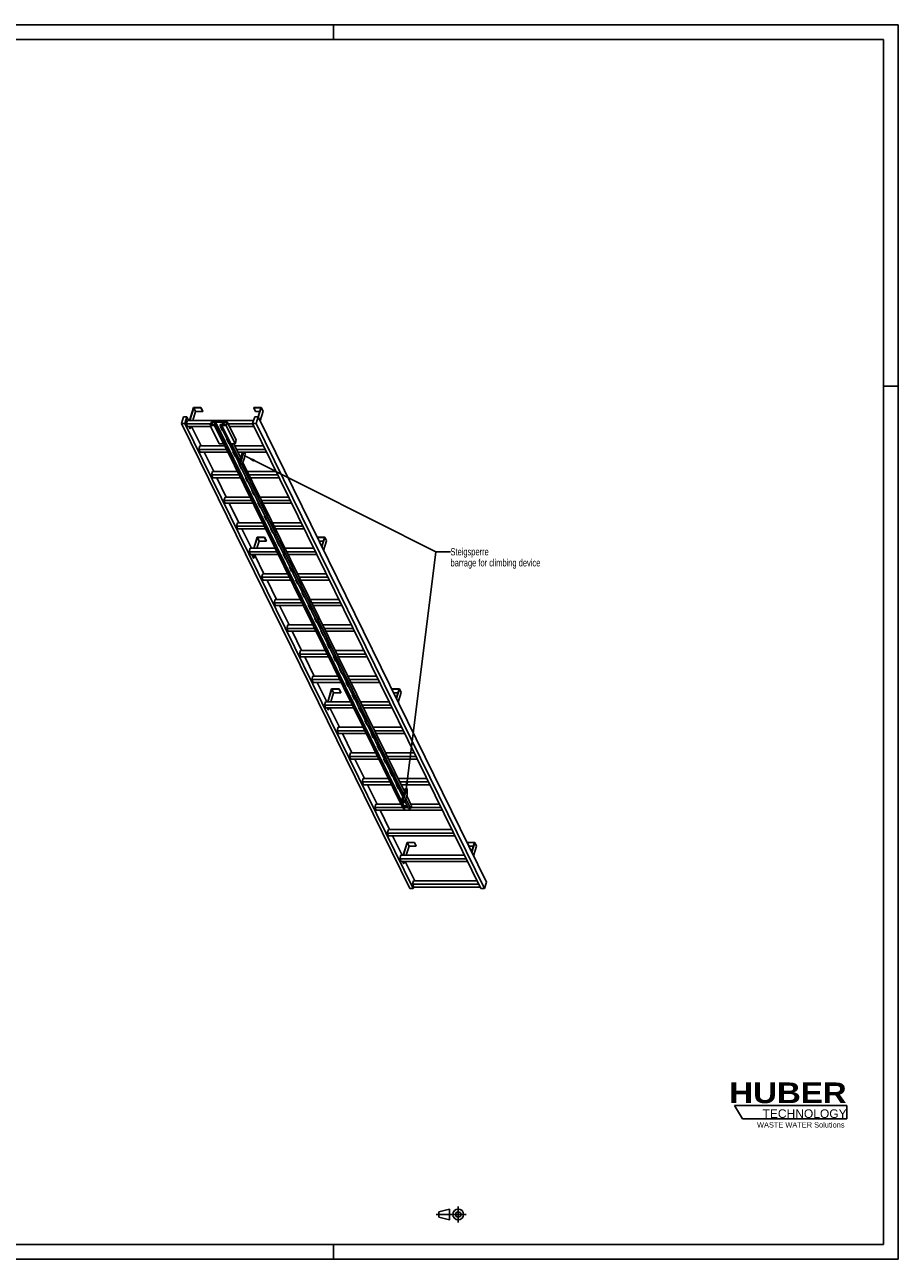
# Model space of a CAD drawing. Header units: millimetres. Extents: x 0 to 11880, y 0 to 8400.
# Tile 2 of 2: x 5940 to 11880, y 0 to 8400. Entities that reach past the tile are written whole.
import ezdxf

# ---------------------------------------------------------------- set-up
doc = ezdxf.new("R2010")
doc.units = ezdxf.units.MM
doc.header["$LTSCALE"] = 653.4
doc.linetypes.add('CENTER', pattern=[0.6, 0.375, -0.075, 0.075, -0.075])
doc.layers.get('0').update_dxf_attribs({"linetype": 'CONTINUOUS'})
for name, color, linetype in [('053_NOTES', 7, 'CONTINUOUS'), ('HUBER_Logo_BL1', 7, 'CONTINUOUS'), ('HUBER_Logo_BL2', 7, 'CONTINUOUS')]:
    doc.layers.add(name, color=color, linetype=linetype)
doc.styles.get("Standard").update_dxf_attribs({"font": 'txt', "width": 0.7})
doc.styles.add('TEXTSTYLE_2', font='ariblk.ttf')
doc.styles.add('TEXTSTYLE_3', font='arial.ttf')
doc.dimstyles.get("Standard").update_dxf_attribs({"dimtxt": 50, "dimasz": 70, "dimexe": 2, "dimexo": 1, "dimtad": 1, "dimtxsty": 'STANDARD', "dimblk": '_FILLED', "dimblk1": '_FILLED', "dimblk2": '_FILLED', "dimcen": 0.09, "dimazin": 2, "dimtol": 1, "dimtp": 0.01, "dimtm": 0.01, "dimtfac": 1, "dimtofl": 0, "dimtmove": 0, "dimatfit": 3, "dimldrblk": '_FILLED', "dimfxl": 1, "dimtolj": 1, "dimarcsym": 0})

# ---------------------------------------------------------------- blocks, each defined once
blk = doc.blocks.new('HUBER_LOGO_BL1', base_point=(11148.2, 1013.5))
at = {"layer": 'HUBER_Logo_BL1', "color": 2, "linetype": 'CONTINUOUS', "attachment_point": 3, "line_spacing_factor": 0.78}
for s, insert, char_height, width, style in [('HUBER\\P\\fArial;\\H58.5;TECHNOLOGY ', (11528.9, 1203), 140.4, 775.343, 'TEXTSTYLE_2'), ('WASTE WATER Solutions', (11514.7, 932.6), 36, 594.067, 'TEXTSTYLE_3')]:
    blk.add_mtext(s, dxfattribs=dict(at, insert=insert, char_height=char_height, width=width, style=style))
blk = doc.blocks.new('PROJEKTIONSMETHODE_1_BL3', base_point=(8840, 305))
at = {"color": 2, "linetype": 'CONTINUOUS'}
for p, q in [((8755.7, 323.3), (8829, 341.7)), ((8829, 268.3), (8829, 341.7)), ((8755.7, 286.7), (8755.7, 323.3)), ((8755.7, 286.7), (8829, 268.3))]:
    blk.add_line(p, q, dxfattribs=at)
at = {"color": 2, "linetype": 'CENTER'}
for p, q in [((8887.7, 360), (8887.7, 250)), ((8737.3, 305), (8942.7, 305))]:
    blk.add_line(p, q, dxfattribs=at)
at = {"color": 2, "linetype": 'CONTINUOUS'}
for radius in [36.7, 18.3]:
    blk.add_circle((8887.7, 305), radius, dxfattribs=at)
blk = doc.blocks.new('_FILLED')
at = {"color": 0, "linetype": 'BYBLOCK'}
blk.add_solid([(0, 0), (-1, 0.14), (-1, -0.14)], dxfattribs=at)
blk = doc.blocks.new('HUBER_LOGO_BL2', base_point=(11148.6, 1001.8))
at = {"layer": 'HUBER_Logo_BL2', "color": 5, "linetype": 'CONTINUOUS'}
for p, q in [((11531.1, 1046.8), (10766.1, 1046.8)), ((10766.1, 1046.8), (10820.1, 956.8)), ((11531.1, 1046.8), (11531.1, 956.8)), ((10820.1, 956.8), (11531.1, 956.8))]:
    blk.add_line(p, q, dxfattribs=at)

msp = doc.modelspace()

# ---------------------------------------------------------------- linework, layer by layer
at = {"color": 3, "linetype": 'CONTINUOUS'}
for p, q in [((0, 8400), (11880, 8400)), ((8040, 8400), (8040, 8300)), ((11880, 8400), (11880, 0)), ((11780, 5940), (11880, 5940)), ((8040, 100), (8040, 0)), ((11880, 0), (0, 0))]:
    msp.add_line(p, q, dxfattribs=at)
at = {"color": 5, "linetype": 'CONTINUOUS'}
for p, q in [((100, 8300), (11780, 8300)), ((11780, 100), (11780, 8300)), ((11780, 100), (100, 100))]:
    msp.add_line(p, q, dxfattribs=at)
at = {"color": 7, "linetype": 'CONTINUOUS'}
for p, q in [((7020.079, 5731.08), (7006.281, 5686.431)), ((7043.106, 5731.08), (7020.079, 5731.08)), ((7029.308, 5686.431), (7043.106, 5731.08)), ((7054.396, 5708.073), (7043.106, 5731.08)), ((7087.769, 5795.174), (7060.853, 5708.073)), ((7062.695, 5708.073), (7089.127, 5793.607)), ((7101.329, 5768.743), (7082.58, 5708.073)), ((7138.427, 5795.174), (7087.769, 5795.174)), ((7089.127, 5793.607), (7101.329, 5768.743)), ((7089.127, 5793.607), (7137.943, 5793.607)), ((7101.329, 5768.743), (7150.145, 5768.743)), ((7137.943, 5793.607), (7138.427, 5795.174)), ((7137.943, 5793.607), (7150.145, 5768.743)), ((7138.427, 5795.174), (7150.629, 5770.31)), ((7150.145, 5768.743), (7150.629, 5770.31)), ((7503.636, 5731.08), (7489.838, 5686.431)), ((7497.641, 5795.174), (7497.157, 5793.607)), ((7497.157, 5793.607), (7509.359, 5768.743)), ((7497.157, 5793.607), (7545.973, 5793.607)), ((7548.299, 5795.174), (7497.641, 5795.174)), ((7526.663, 5731.08), (7503.636, 5731.08)), ((7509.359, 5768.743), (7538.289, 5768.743)), ((7512.865, 5686.431), (7526.663, 5731.08)), ((7545.973, 5793.607), (7526.652, 5731.084)), ((9079.326, 2567.086), (7526.663, 5731.08)), ((7527.786, 5728.792), (7548.299, 5795.174)), ((7539.987, 5703.928), (7560.501, 5770.31)), ((7548.299, 5795.174), (7560.501, 5770.31)), ((8558.944, 2522.436), (7006.281, 5686.431)), ((7006.281, 5686.431), (7029.308, 5686.431)), ((8581.971, 2522.436), (7029.308, 5686.431)), ((7045.939, 5708.073), (7038.677, 5684.573)), ((7047.828, 5665.925), (7038.677, 5684.573)), ((7205.578, 5684.573), (7038.677, 5684.573)), ((7496.526, 5708.073), (7045.939, 5708.073)), ((7047.828, 5665.925), (7205.815, 5665.925)), ((7063.661, 5652.811), (7057.225, 5665.925)), ((7059.067, 5665.925), (7065.503, 5652.811)), ((7063.661, 5652.811), (7065.503, 5652.811)), ((7069.555, 5665.925), (7065.503, 5652.811)), ((7139.808, 5534.022), (7075.079, 5665.925)), ((7209.395, 5696.927), (7202.133, 5673.427)), ((7202.133, 5673.427), (7263.142, 5549.105)), ((7229.765, 5673.427), (7202.133, 5673.427)), ((7210.074, 5696.144), (7203.296, 5674.211)), ((7203.296, 5674.211), (7229.086, 5674.211)), ((7209.395, 5696.927), (7316.238, 5696.927)), ((7210.074, 5696.144), (7220.838, 5674.211)), ((7235.864, 5696.144), (7210.074, 5696.144)), ((7229.086, 5674.211), (7235.864, 5696.144)), ((7231.242, 5678.206), (7229.765, 5673.427)), ((7290.774, 5549.105), (7229.765, 5673.427)), ((7231.242, 5678.206), (8512.418, 3067.444)), ((7245.058, 5678.206), (7231.242, 5678.206)), ((7237.73, 5696.222), (7232.405, 5678.989)), ((7232.405, 5678.989), (7245.3, 5678.989)), ((7237.73, 5696.222), (8518.906, 3085.46)), ((7287.468, 5696.222), (7237.73, 5696.222)), ((7245.3, 5678.989), (7245.058, 5678.206)), ((8526.234, 3067.444), (7245.058, 5678.206)), ((7245.3, 5678.989), (8526.476, 3068.227)), ((7269.005, 5678.206), (7269.247, 5678.989)), ((8511.377, 3146.518), (7269.005, 5678.206)), ((7282.821, 5678.206), (7269.005, 5678.206)), ((7269.247, 5678.989), (7282.142, 5678.989)), ((7269.878, 5668.25), (7285.131, 5637.169)), ((7273.891, 5668.25), (7269.878, 5668.25)), ((7270.442, 5668.25), (7285.348, 5637.874)), ((7271.583, 5665.925), (7275.032, 5665.925)), ((7282.821, 5678.206), (7281.345, 5673.427)), ((7281.345, 5673.427), (7342.353, 5549.105)), ((7308.976, 5673.427), (7281.345, 5673.427)), ((7282.142, 5678.989), (7287.468, 5696.222)), ((7289.286, 5696.144), (7282.508, 5674.211)), ((7282.508, 5674.211), (7308.297, 5674.211)), ((7285.131, 5637.169), (7285.348, 5637.874)), ((7285.131, 5637.169), (7289.143, 5637.169)), ((7285.348, 5637.874), (7288.797, 5637.874)), ((7289.286, 5696.144), (7300.049, 5674.211)), ((7315.075, 5696.144), (7289.286, 5696.144)), ((7308.297, 5674.211), (7315.075, 5696.144)), ((7316.238, 5696.927), (7308.976, 5673.427)), ((7369.985, 5549.105), (7308.976, 5673.427)), ((7377.247, 5572.605), (7316.238, 5696.927)), ((7490.75, 5684.573), (7322.301, 5684.573)), ((7331.452, 5665.925), (7499.901, 5665.925)), ((9042.502, 2522.436), (7489.838, 5686.431)), ((7489.838, 5686.431), (7512.865, 5686.431)), ((9065.528, 2522.436), (7512.865, 5686.431)), ((7263.142, 5549.105), (7290.774, 5549.105)), ((7292.25, 5553.884), (7290.774, 5549.105)), ((7312.584, 5581.224), (7327.836, 5550.144)), ((7316.597, 5581.224), (7312.584, 5581.224)), ((7313.148, 5581.224), (7328.054, 5550.849)), ((7327.836, 5550.144), (7328.054, 5550.849)), ((7327.836, 5550.144), (7331.849, 5550.144)), ((7328.054, 5550.849), (7331.503, 5550.849)), ((7342.353, 5549.105), (7369.985, 5549.105)), ((7403.465, 5432.359), (7346.174, 5549.105)), ((7409.251, 5451.081), (7361.147, 5549.105)), ((7377.247, 5572.605), (7369.985, 5549.105)), ((7131.35, 5534.022), (7124.088, 5510.523)), ((7133.24, 5491.874), (7124.088, 5510.523)), ((7313.529, 5510.523), (7124.088, 5510.523)), ((7301.997, 5534.022), (7131.35, 5534.022)), ((7133.24, 5491.874), (7322.68, 5491.874)), ((7225.219, 5359.972), (7160.491, 5491.874)), ((7355.29, 5494.199), (7370.542, 5463.119)), ((7359.303, 5494.199), (7355.29, 5494.199)), ((7355.854, 5494.199), (7370.76, 5463.824)), ((7356.995, 5491.874), (7360.443, 5491.874)), ((7564.63, 5534.022), (7368.549, 5534.022)), ((7370.542, 5463.119), (7370.76, 5463.824)), ((7370.542, 5463.119), (7374.555, 5463.119)), ((7370.76, 5463.824), (7374.209, 5463.824)), ((7576.162, 5510.523), (7380.081, 5510.523)), ((7389.232, 5491.874), (7585.313, 5491.874)), ((7421.857, 5491.874), (7398.6, 5416.614)), ((7431.067, 5491.874), (7407.81, 5416.614)), ((7439.643, 5479.407), (7433.525, 5491.874)), ((7433.906, 5452.799), (7439.643, 5479.407)), ((7397.996, 5407.174), (7413.248, 5376.093)), ((7402.009, 5407.174), (7397.996, 5407.174)), ((7398.56, 5407.174), (7413.466, 5376.798)), ((7398.6, 5416.614), (7401.65, 5410.398)), ((7398.6, 5416.614), (7407.81, 5416.614)), ((7401.65, 5410.398), (7410.861, 5410.398)), ((7407.81, 5416.614), (7410.861, 5410.398)), ((7410.861, 5410.398), (7424.224, 5421.466)), ((7413.248, 5376.093), (7413.466, 5376.798)), ((7413.248, 5376.093), (7417.261, 5376.093)), ((8516.716, 3163.793), (7413.265, 5412.389)), ((7413.466, 5376.798), (7416.915, 5376.798)), ((8522.501, 3182.515), (7423.911, 5421.206)), ((7424.224, 5421.466), (7433.906, 5452.799)), ((7216.762, 5359.972), (7209.5, 5336.472)), ((7218.651, 5317.824), (7209.5, 5336.472)), ((7398.94, 5336.472), (7209.5, 5336.472)), ((7387.408, 5359.972), (7216.762, 5359.972)), ((7218.651, 5317.824), (7408.092, 5317.824)), ((7310.631, 5185.921), (7245.903, 5317.824)), ((7440.702, 5320.148), (7455.954, 5289.068)), ((7444.714, 5320.148), (7440.702, 5320.148)), ((7441.266, 5320.148), (7456.172, 5289.773)), ((7442.407, 5317.824), (7445.855, 5317.824)), ((7650.041, 5359.972), (7453.96, 5359.972)), ((7661.573, 5336.472), (7465.492, 5336.472)), ((7474.644, 5317.824), (7670.725, 5317.824)), ((7455.954, 5289.068), (7456.172, 5289.773)), ((7455.954, 5289.068), (7459.966, 5289.068)), ((7456.172, 5289.773), (7459.62, 5289.773)), ((7483.408, 5233.123), (7498.66, 5202.042)), ((7487.42, 5233.123), (7483.408, 5233.123)), ((7483.972, 5233.123), (7498.878, 5202.747)), ((7302.174, 5185.921), (7294.912, 5162.421)), ((7304.063, 5143.773), (7294.912, 5162.421)), ((7484.352, 5162.421), (7294.912, 5162.421)), ((7472.82, 5185.921), (7302.174, 5185.921)), ((7304.063, 5143.773), (7493.503, 5143.773)), ((7396.043, 5011.87), (7331.314, 5143.773)), ((7498.66, 5202.042), (7498.878, 5202.747)), ((7498.66, 5202.042), (7502.672, 5202.042)), ((7498.878, 5202.747), (7502.326, 5202.747)), ((7526.114, 5146.097), (7541.366, 5115.017)), ((7530.126, 5146.097), (7526.114, 5146.097)), ((7526.677, 5146.097), (7541.584, 5115.722)), ((7527.818, 5143.773), (7531.267, 5143.773)), ((7735.453, 5185.921), (7539.372, 5185.921)), ((7746.985, 5162.421), (7550.904, 5162.421)), ((7560.055, 5143.773), (7756.136, 5143.773)), ((7541.366, 5115.017), (7541.584, 5115.722)), ((7541.366, 5115.017), (7545.378, 5115.017)), ((7541.584, 5115.722), (7545.032, 5115.722)), ((7568.819, 5059.072), (7584.072, 5027.992)), ((7572.832, 5059.072), (7568.819, 5059.072)), ((7569.383, 5059.072), (7584.289, 5028.697)), ((7387.586, 5011.87), (7380.324, 4988.37)), ((7389.475, 4969.722), (7380.324, 4988.37)), ((7569.764, 4988.37), (7380.324, 4988.37)), ((7558.232, 5011.87), (7387.586, 5011.87)), ((7389.475, 4969.722), (7578.915, 4969.722)), ((7481.455, 4837.819), (7416.726, 4969.722)), ((7584.072, 5027.992), (7584.289, 5028.697)), ((7584.072, 5027.992), (7588.084, 5027.992)), ((7584.289, 5028.697), (7587.738, 5028.697)), ((7611.525, 4972.047), (7626.777, 4940.966)), ((7615.538, 4972.047), (7611.525, 4972.047)), ((7612.089, 4972.047), (7626.995, 4941.671)), ((7613.23, 4969.722), (7616.679, 4969.722)), ((7820.865, 5011.87), (7624.784, 5011.87)), ((7832.397, 4988.37), (7636.316, 4988.37)), ((7645.467, 4969.722), (7841.548, 4969.722)), ((7520.459, 4913.444), (7497.089, 4837.819)), ((7498.931, 4837.819), (7521.817, 4911.878)), ((7518.817, 4837.819), (7534.019, 4887.013)), ((7571.117, 4913.444), (7520.459, 4913.444)), ((7534.019, 4887.013), (7521.817, 4911.878)), ((7521.817, 4911.878), (7570.633, 4911.878)), ((7534.019, 4887.013), (7582.835, 4887.013)), ((7570.633, 4911.878), (7571.117, 4913.444)), ((7582.835, 4887.013), (7570.633, 4911.878)), ((7583.319, 4888.58), (7571.117, 4913.444)), ((7582.835, 4887.013), (7583.319, 4888.58)), ((7626.777, 4940.966), (7626.995, 4941.671)), ((7626.777, 4940.966), (7630.79, 4940.966)), ((7626.995, 4941.671), (7630.444, 4941.671)), ((7654.231, 4885.021), (7669.483, 4853.941)), ((7658.244, 4885.021), (7654.231, 4885.021)), ((7654.795, 4885.021), (7669.701, 4854.646)), ((7930.331, 4913.444), (7929.847, 4911.878)), ((7942.049, 4887.013), (7929.847, 4911.878)), ((7929.847, 4911.878), (7978.663, 4911.878)), ((7980.989, 4913.444), (7930.331, 4913.444)), ((7942.049, 4887.013), (7970.98, 4887.013)), ((7978.663, 4911.878), (7959.346, 4849.365)), ((7960.476, 4847.062), (7980.989, 4913.444)), ((7972.678, 4822.198), (7993.191, 4888.58)), ((7993.191, 4888.58), (7980.989, 4913.444)), ((7472.997, 4837.819), (7465.735, 4814.319)), ((7474.887, 4795.671), (7465.735, 4814.319)), ((7655.176, 4814.319), (7465.735, 4814.319)), ((7643.644, 4837.819), (7472.997, 4837.819)), ((7474.887, 4795.671), (7664.327, 4795.671)), ((7496.351, 4771.081), (7484.284, 4795.671)), ((7498.193, 4771.081), (7486.126, 4795.671)), ((7498.193, 4771.081), (7505.792, 4795.671)), ((7566.866, 4663.768), (7504.38, 4791.102)), ((7669.483, 4853.941), (7669.701, 4854.646)), ((7669.483, 4853.941), (7673.496, 4853.941)), ((7669.701, 4854.646), (7673.15, 4854.646)), ((7696.937, 4797.996), (7712.189, 4766.915)), ((7700.95, 4797.996), (7696.937, 4797.996)), ((7697.501, 4797.996), (7712.407, 4767.62)), ((7698.642, 4795.671), (7702.09, 4795.671)), ((7906.276, 4837.819), (7710.196, 4837.819)), ((7917.808, 4814.319), (7721.728, 4814.319)), ((7730.879, 4795.671), (7926.96, 4795.671)), ((7496.351, 4771.081), (7498.193, 4771.081)), ((7712.189, 4766.915), (7712.407, 4767.62)), ((7712.189, 4766.915), (7716.202, 4766.915)), ((7712.407, 4767.62), (7715.856, 4767.62)), ((7739.643, 4710.97), (7754.895, 4679.89)), ((7743.655, 4710.97), (7739.643, 4710.97)), ((7740.207, 4710.97), (7755.113, 4680.595)), ((7558.409, 4663.768), (7551.147, 4640.269)), ((7560.298, 4621.62), (7551.147, 4640.269)), ((7740.587, 4640.269), (7551.147, 4640.269)), ((7729.055, 4663.768), (7558.409, 4663.768)), ((7560.298, 4621.62), (7749.739, 4621.62)), ((7652.278, 4489.718), (7587.55, 4621.62)), ((7754.895, 4679.89), (7755.113, 4680.595)), ((7754.895, 4679.89), (7758.907, 4679.89)), ((7755.113, 4680.595), (7758.562, 4680.595)), ((7782.349, 4623.945), (7797.601, 4592.865)), ((7786.361, 4623.945), (7782.349, 4623.945)), ((7782.913, 4623.945), (7797.819, 4593.57)), ((7784.053, 4621.62), (7787.502, 4621.62)), ((7991.688, 4663.768), (7795.607, 4663.768)), ((8003.22, 4640.269), (7807.139, 4640.269)), ((7816.291, 4621.62), (8012.371, 4621.62)), ((7797.601, 4592.865), (7797.819, 4593.57)), ((7797.601, 4592.865), (7801.613, 4592.865)), ((7797.819, 4593.57), (7801.267, 4593.57)), ((7825.055, 4536.92), (7840.307, 4505.839)), ((7829.067, 4536.92), (7825.055, 4536.92)), ((7825.618, 4536.92), (7840.525, 4506.544)), ((7643.821, 4489.718), (7636.559, 4466.218)), ((7645.71, 4447.57), (7636.559, 4466.218)), ((7825.999, 4466.218), (7636.559, 4466.218)), ((7814.467, 4489.718), (7643.821, 4489.718)), ((7840.307, 4505.839), (7840.525, 4506.544)), ((7840.307, 4505.839), (7844.319, 4505.839)), ((7840.525, 4506.544), (7843.973, 4506.544)), ((8077.1, 4489.718), (7881.019, 4489.718)), ((8088.632, 4466.218), (7892.551, 4466.218)), ((7645.71, 4447.57), (7835.15, 4447.57)), ((7737.69, 4315.667), (7672.961, 4447.57)), ((7867.761, 4449.894), (7883.013, 4418.814)), ((7871.773, 4449.894), (7867.761, 4449.894)), ((7868.324, 4449.894), (7883.23, 4419.519)), ((7869.465, 4447.57), (7872.914, 4447.57)), ((7883.013, 4418.814), (7883.23, 4419.519)), ((7883.013, 4418.814), (7887.025, 4418.814)), ((7883.23, 4419.519), (7886.679, 4419.519)), ((7901.702, 4447.57), (8097.783, 4447.57)), ((7729.232, 4315.667), (7721.97, 4292.167)), ((7731.122, 4273.519), (7721.97, 4292.167)), ((7911.411, 4292.167), (7721.97, 4292.167)), ((7899.879, 4315.667), (7729.232, 4315.667)), ((7910.466, 4362.869), (7925.718, 4331.788)), ((7914.479, 4362.869), (7910.466, 4362.869)), ((7911.03, 4362.869), (7925.936, 4332.493)), ((7925.718, 4331.788), (7925.936, 4332.493)), ((7925.718, 4331.788), (7929.731, 4331.788)), ((7925.936, 4332.493), (7929.385, 4332.493)), ((8162.512, 4315.667), (7966.431, 4315.667)), ((8174.044, 4292.167), (7977.963, 4292.167)), ((7731.122, 4273.519), (7920.562, 4273.519)), ((7823.101, 4141.616), (7758.373, 4273.519)), ((7953.172, 4275.843), (7968.424, 4244.763)), ((7957.185, 4275.843), (7953.172, 4275.843)), ((7953.736, 4275.843), (7968.642, 4245.468)), ((7954.877, 4273.519), (7958.326, 4273.519)), ((7968.424, 4244.763), (7968.642, 4245.468)), ((7968.424, 4244.763), (7972.437, 4244.763)), ((7968.642, 4245.468), (7972.091, 4245.468)), ((7987.114, 4273.519), (8183.195, 4273.519)), ((7814.644, 4141.616), (7807.382, 4118.116)), ((7816.533, 4099.468), (7807.382, 4118.116)), ((7996.822, 4118.116), (7807.382, 4118.116)), ((7985.29, 4141.616), (7814.644, 4141.616)), ((7995.878, 4188.818), (8011.13, 4157.738)), ((7999.891, 4188.818), (7995.878, 4188.818)), ((7996.442, 4188.818), (8011.348, 4158.443)), ((8011.13, 4157.738), (8011.348, 4158.443)), ((8011.13, 4157.738), (8015.143, 4157.738)), ((8011.348, 4158.443), (8014.797, 4158.443)), ((8247.923, 4141.616), (8051.842, 4141.616)), ((8259.455, 4118.116), (8063.374, 4118.116)), ((7816.533, 4099.468), (8005.974, 4099.468)), ((7908.513, 3967.565), (7843.785, 4099.468)), ((8042.596, 4101.793), (8038.584, 4101.793)), ((8038.584, 4101.793), (8053.836, 4070.712)), ((8039.148, 4101.793), (8054.054, 4071.417)), ((8040.289, 4099.468), (8043.737, 4099.468)), ((8053.836, 4070.712), (8054.054, 4071.417)), ((8053.836, 4070.712), (8057.849, 4070.712)), ((8054.054, 4071.417), (8057.503, 4071.417)), ((8072.526, 4099.468), (8268.607, 4099.468)), ((7900.056, 3967.565), (7892.794, 3944.065)), ((8070.702, 3967.565), (7900.056, 3967.565)), ((8085.302, 4014.767), (8081.29, 4014.767)), ((8081.29, 4014.767), (8096.542, 3983.687)), ((8081.854, 4014.767), (8096.76, 3984.392)), ((8096.542, 3983.687), (8096.76, 3984.392)), ((8096.542, 3983.687), (8100.554, 3983.687)), ((8096.76, 3984.392), (8100.208, 3984.392)), ((8333.335, 3967.565), (8137.254, 3967.565)), ((8082.234, 3944.065), (7892.794, 3944.065)), ((7901.945, 3925.417), (7892.794, 3944.065)), ((7901.945, 3925.417), (8091.385, 3925.417)), ((7993.925, 3793.515), (7929.196, 3925.417)), ((8027.063, 3881.094), (7999.999, 3793.515)), ((8001.841, 3793.515), (8028.421, 3879.527)), ((8077.721, 3881.094), (8027.063, 3881.094)), ((8028.421, 3879.527), (8077.237, 3879.527)), ((8040.623, 3854.662), (8028.421, 3879.527)), ((8077.237, 3879.527), (8077.721, 3881.094)), ((8089.439, 3854.662), (8077.237, 3879.527)), ((8089.923, 3856.229), (8077.721, 3881.094)), ((8128.008, 3927.742), (8123.996, 3927.742)), ((8123.996, 3927.742), (8139.248, 3896.661)), ((8124.559, 3927.742), (8139.466, 3897.366)), ((8125.7, 3925.417), (8129.149, 3925.417)), ((8139.248, 3896.661), (8139.466, 3897.366)), ((8139.248, 3896.661), (8143.26, 3896.661)), ((8139.466, 3897.366), (8142.914, 3897.366)), ((8344.867, 3944.065), (8148.786, 3944.065)), ((8157.937, 3925.417), (8354.018, 3925.417)), ((8436.935, 3881.094), (8436.451, 3879.527)), ((8436.451, 3879.527), (8485.267, 3879.527)), ((8448.653, 3854.662), (8436.451, 3879.527)), ((8487.594, 3881.094), (8436.935, 3881.094)), ((8485.267, 3879.527), (8465.95, 3817.015)), ((8467.08, 3814.711), (8487.594, 3881.094)), ((8499.795, 3856.229), (8487.594, 3881.094)), ((7985.468, 3793.515), (7978.206, 3770.015)), ((8156.114, 3793.515), (7985.468, 3793.515)), ((8021.727, 3793.515), (8040.623, 3854.662)), ((8040.623, 3854.662), (8089.439, 3854.662)), ((8089.439, 3854.662), (8089.923, 3856.229)), ((8170.714, 3840.717), (8166.702, 3840.717)), ((8166.702, 3840.717), (8181.954, 3809.636)), ((8167.265, 3840.717), (8182.171, 3810.341)), ((8181.954, 3809.636), (8182.171, 3810.341)), ((8181.954, 3809.636), (8185.966, 3809.636)), ((8182.171, 3810.341), (8185.62, 3810.341)), ((8418.747, 3793.515), (8222.666, 3793.515)), ((8448.653, 3854.662), (8477.584, 3854.662)), ((8479.282, 3789.847), (8499.795, 3856.229)), ((8167.646, 3770.015), (7978.206, 3770.015)), ((7987.357, 3751.366), (7978.206, 3770.015)), ((7987.357, 3751.366), (8176.797, 3751.366)), ((8002.955, 3738.73), (7996.754, 3751.366)), ((8004.797, 3738.73), (7998.596, 3751.366)), ((8002.955, 3738.73), (8004.797, 3738.73)), ((8004.797, 3738.73), (8008.702, 3751.366)), ((8079.337, 3619.464), (8014.608, 3751.366)), ((8213.42, 3753.691), (8209.407, 3753.691)), ((8209.407, 3753.691), (8224.659, 3722.611)), ((8209.971, 3753.691), (8224.877, 3723.316)), ((8211.112, 3751.366), (8214.561, 3751.366)), ((8224.659, 3722.611), (8224.877, 3723.316)), ((8224.659, 3722.611), (8228.672, 3722.611)), ((8224.877, 3723.316), (8228.326, 3723.316)), ((8430.279, 3770.015), (8234.198, 3770.015)), ((8243.349, 3751.366), (8439.43, 3751.366)), ((8070.879, 3619.464), (8063.617, 3595.964)), ((8241.526, 3619.464), (8070.879, 3619.464)), ((8256.126, 3666.666), (8252.113, 3666.666)), ((8252.113, 3666.666), (8267.365, 3635.585)), ((8252.677, 3666.666), (8267.583, 3636.29)), ((8267.365, 3635.585), (8267.583, 3636.29)), ((8267.365, 3635.585), (8271.378, 3635.585)), ((8267.583, 3636.29), (8271.032, 3636.29)), ((8504.158, 3619.464), (8308.078, 3619.464)), ((8253.058, 3595.964), (8063.617, 3595.964)), ((8072.769, 3577.316), (8063.617, 3595.964)), ((8072.769, 3577.316), (8262.209, 3577.316)), ((8164.748, 3445.413), (8100.02, 3577.316)), ((8298.832, 3579.64), (8294.819, 3579.64)), ((8294.819, 3579.64), (8310.071, 3548.56)), ((8295.383, 3579.64), (8310.289, 3549.265)), ((8296.524, 3577.316), (8299.972, 3577.316)), ((8310.071, 3548.56), (8310.289, 3549.265)), ((8310.071, 3548.56), (8314.084, 3548.56)), ((8310.289, 3549.265), (8313.738, 3549.265)), ((8515.691, 3595.964), (8319.61, 3595.964)), ((8328.761, 3577.316), (8524.842, 3577.316)), ((8156.291, 3445.413), (8149.029, 3421.913)), ((8326.937, 3445.413), (8156.291, 3445.413)), ((8341.537, 3492.615), (8337.525, 3492.615)), ((8337.525, 3492.615), (8352.777, 3461.534)), ((8338.089, 3492.615), (8352.995, 3462.239)), ((8352.777, 3461.534), (8352.995, 3462.239)), ((8352.777, 3461.534), (8356.79, 3461.534)), ((8352.995, 3462.239), (8356.444, 3462.239)), ((8589.57, 3445.413), (8393.489, 3445.413)), ((8338.469, 3421.913), (8149.029, 3421.913)), ((8158.18, 3403.265), (8149.029, 3421.913)), ((8158.18, 3403.265), (8347.621, 3403.265)), ((8250.16, 3271.362), (8185.432, 3403.265)), ((8384.243, 3405.59), (8380.231, 3405.59)), ((8380.231, 3405.59), (8395.483, 3374.509)), ((8380.795, 3405.59), (8395.701, 3375.214)), ((8381.935, 3403.265), (8385.384, 3403.265)), ((8395.483, 3374.509), (8395.701, 3375.214)), ((8395.483, 3374.509), (8399.495, 3374.509)), ((8395.701, 3375.214), (8399.149, 3375.214)), ((8601.102, 3421.913), (8405.021, 3421.913)), ((8414.173, 3403.265), (8610.253, 3403.265)), ((8426.949, 3318.564), (8422.937, 3318.564)), ((8422.937, 3318.564), (8438.189, 3287.484)), ((8423.501, 3318.564), (8438.407, 3288.189)), ((8438.189, 3287.484), (8438.407, 3288.189)), ((8438.189, 3287.484), (8442.201, 3287.484)), ((8438.407, 3288.189), (8441.855, 3288.189)), ((8241.703, 3271.362), (8234.441, 3247.862)), ((8423.881, 3247.862), (8234.441, 3247.862)), ((8243.592, 3229.214), (8234.441, 3247.862)), ((8412.349, 3271.362), (8241.703, 3271.362)), ((8243.592, 3229.214), (8433.032, 3229.214)), ((8335.572, 3097.311), (8270.843, 3229.214)), ((8469.655, 3231.539), (8465.643, 3231.539)), ((8465.643, 3231.539), (8480.895, 3200.458)), ((8466.206, 3231.539), (8481.113, 3201.163)), ((8467.347, 3229.214), (8470.796, 3229.214)), ((8674.982, 3271.362), (8478.901, 3271.362)), ((8480.895, 3200.458), (8481.113, 3201.163)), ((8480.895, 3200.458), (8484.907, 3200.458)), ((8481.113, 3201.163), (8484.561, 3201.163)), ((8686.514, 3247.862), (8490.433, 3247.862)), ((8499.584, 3229.214), (8695.665, 3229.214)), ((8528.819, 3202.96), (8504.612, 3124.627)), ((8538.029, 3202.96), (8513.823, 3124.627)), ((8528.819, 3202.96), (8538.029, 3202.96)), ((8541.08, 3196.744), (8538.029, 3202.96)), ((8539.919, 3160.812), (8541.08, 3196.744)), ((8504.612, 3124.627), (8513.823, 3124.627)), ((8504.612, 3124.627), (8512.238, 3109.087)), ((8510.758, 3144.513), (8508.348, 3144.513)), ((8508.348, 3144.513), (8509.827, 3141.501)), ((8508.912, 3144.513), (8510.045, 3142.206)), ((8512.238, 3109.087), (8521.449, 3109.087)), ((8513.823, 3124.627), (8521.449, 3109.087)), ((8521.449, 3109.087), (8530.236, 3129.479)), ((8523.452, 3113.735), (8523.601, 3113.433)), ((8523.601, 3113.433), (8523.818, 3114.138)), ((8523.601, 3113.433), (8527.613, 3113.433)), ((8523.716, 3114.347), (8523.818, 3114.138)), ((8523.818, 3114.138), (8527.267, 3114.138)), ((8550.181, 3067.444), (8525.328, 3118.089)), ((8530.236, 3129.479), (8539.919, 3160.812)), ((8563.997, 3067.444), (8531.518, 3133.628)), ((8569.782, 3086.165), (8537.304, 3152.35)), ((8327.114, 3097.311), (8319.852, 3073.812)), ((8509.293, 3073.812), (8319.852, 3073.812)), ((8329.004, 3055.163), (8319.852, 3073.812)), ((8497.761, 3097.311), (8327.114, 3097.311)), ((8329.004, 3055.163), (8781.077, 3055.163)), ((8420.984, 2923.261), (8356.255, 3055.163)), ((8512.418, 3067.444), (8526.234, 3067.444)), ((8518.906, 3085.46), (8518.563, 3084.351)), ((8541.34, 3085.46), (8518.906, 3085.46)), ((8547.056, 3073.812), (8523.735, 3073.812)), ((8526.234, 3067.444), (8526.476, 3068.227)), ((8550.181, 3067.444), (8563.997, 3067.444)), ((8569.782, 3086.165), (8563.997, 3067.444)), ((8760.394, 3097.311), (8564.313, 3097.311)), ((8771.926, 3073.812), (8565.965, 3073.812)), ((8412.526, 2923.261), (8405.264, 2899.761)), ((8857.337, 2899.761), (8405.264, 2899.761)), ((8414.415, 2881.112), (8405.264, 2899.761)), ((8845.805, 2923.261), (8412.526, 2923.261)), ((8414.415, 2881.112), (8866.489, 2881.112)), ((8506.395, 2749.21), (8441.667, 2881.112)), ((8539.768, 2836.311), (8512.852, 2749.21)), ((8514.694, 2749.21), (8541.126, 2834.744)), ((8553.328, 2809.88), (8534.579, 2749.21)), ((8590.426, 2836.311), (8539.768, 2836.311)), ((8541.126, 2834.744), (8589.942, 2834.744)), ((8553.328, 2809.88), (8541.126, 2834.744)), ((8602.144, 2809.88), (8553.328, 2809.88)), ((8589.942, 2834.744), (8590.426, 2836.311)), ((8602.144, 2809.88), (8589.942, 2834.744)), ((8602.628, 2811.446), (8590.426, 2836.311)), ((8602.628, 2811.446), (8602.144, 2809.88)), ((8949.64, 2836.311), (8949.156, 2834.744)), ((8949.156, 2834.744), (8997.972, 2834.744)), ((8961.358, 2809.88), (8949.156, 2834.744)), ((9000.299, 2836.311), (8949.64, 2836.311)), ((8990.289, 2809.88), (8961.358, 2809.88)), ((8997.972, 2834.744), (8978.655, 2772.232)), ((8979.785, 2769.928), (9000.299, 2836.311)), ((9012.5, 2811.446), (8991.987, 2745.064)), ((9012.5, 2811.446), (9000.299, 2836.311)), ((8497.938, 2749.21), (8490.676, 2725.71)), ((8942.749, 2725.71), (8490.676, 2725.71)), ((8499.827, 2707.062), (8490.676, 2725.71)), ((8931.217, 2749.21), (8497.938, 2749.21)), ((8499.827, 2707.062), (8951.9, 2707.062)), ((8515.66, 2693.947), (8509.224, 2707.062)), ((8517.502, 2693.947), (8511.066, 2707.062)), ((8517.502, 2693.947), (8515.66, 2693.947)), ((8521.555, 2707.062), (8517.502, 2693.947)), ((8591.807, 2575.159), (8527.079, 2707.062)), ((8558.944, 2522.436), (8581.971, 2522.436)), ((8583.35, 2575.159), (8576.088, 2551.659)), ((9028.161, 2551.659), (8576.088, 2551.659)), ((8585.239, 2533.011), (8576.088, 2551.659)), ((8581.971, 2522.436), (8585.239, 2533.011)), ((9016.629, 2575.159), (8583.35, 2575.159)), ((8585.239, 2533.011), (9037.312, 2533.011)), ((9042.502, 2522.436), (9065.528, 2522.436)), ((9065.528, 2522.436), (9079.326, 2567.086))]:
    msp.add_line(p, q, dxfattribs=at)

# ---------------------------------------------------------------- block references
at = {"color": 2, "linetype": 'CONTINUOUS'}
msp.add_blockref('PROJEKTIONSMETHODE_1_BL3', (8840, 305), dxfattribs=at)
at = {"layer": 'HUBER_Logo_BL1'}
msp.add_blockref('HUBER_LOGO_BL1', (11148.213, 1013.496), dxfattribs=at)
at = {"layer": 'HUBER_Logo_BL2'}
msp.add_blockref('HUBER_LOGO_BL2', (11148.567, 1001.775), dxfattribs=at)

# ---------------------------------------------------------------- texts
at = {"layer": '053_NOTES', "color": 2, "linetype": 'CONTINUOUS', "insert": (8835.214, 4839.178), "char_height": 50, "width": 1396.42857, "attachment_point": 1, "line_spacing_factor": 0.9}
msp.add_mtext('Steigsperre\\Pbarrage for climbing device', dxfattribs=at)

# ---------------------------------------------------------------- leaders
at = {"layer": '053_NOTES', "color": 2, "linetype": 'CONTINUOUS'}
for points in [[(7436.754, 5466.006), (8735.214, 4814.178), (8835.214, 4814.178)], [(8530.437, 3178.392), (8735.214, 4814.178), (8835.214, 4814.178)]]:
    msp.add_leader(points, dimstyle='STANDARD', override={"dimtad": 0}, dxfattribs=at)

doc.saveas('drawing.dxf')
